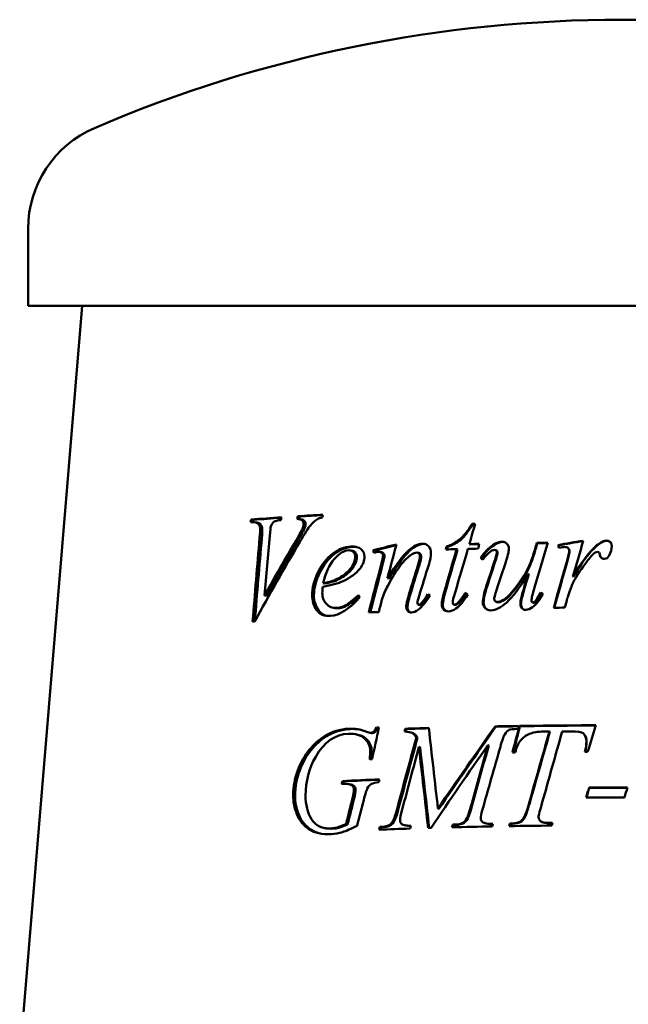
# Model space of a CAD drawing. Header units: millimetres. Extents: x 179 to 1081, y 151 to 740.
# Tile 3 of 4: x 626 to 808, y 446 to 740. Entities that reach past the tile are written whole.
import ezdxf

# ---------------------------------------------------------------- set-up
doc = ezdxf.new("R2010")
doc.units = ezdxf.units.MM
doc.header["$LTSCALE"] = 3
doc.layers.add('Widoczne (ISO)', color=7, linetype='Continuous', lineweight=50)

msp = doc.modelspace()

# ---------------------------------------------------------------- linework, layer by layer
at = {"layer": 'Widoczne (ISO)'}
for p, q in [((628.34, 654.25), (628.34, 677.25)), ((644.55, 654.25), (625.84, 429.75)), ((983.34, 654.25), (628.34, 654.25)), ((695.66, 590.28), (695, 590.36)), ((696.12, 589.58), (696.77, 589.5)), ((709.58, 591.28), (709, 591.36)), ((709.35, 590.5), (709.93, 590.42)), ((761.32, 588.98), (761.06, 589.06)), ((711.03, 587.81), (710.46, 587.89)), ((760.55, 582.95), (760.27, 583.03)), ((767.55, 582.66), (767.32, 582.75)), ((780.58, 583.32), (780.43, 583.4)), ((786.88, 582.68), (786.77, 582.76)), ((724.7, 581.14), (725.18, 581.06)), ((731.97, 581.16), (731.53, 581.24)), ((733.53, 580.71), (733.96, 580.62)), ((744.75, 580.48), (745.11, 580.4)), ((753.74, 582.24), (753.43, 582.32)), ((756.74, 581.44), (756.44, 581.52)), ((768.04, 581.25), (768.26, 581.17)), ((780.08, 581.48), (779.92, 581.56)), ((789.89, 581.75), (789.82, 581.81)), ((799.12, 580.39), (799.16, 580.31)), ((799.27, 579.88), (799.23, 579.96)), ((763.86, 578.83), (763.61, 578.91)), ((778.03, 574.03), (777.86, 574.11)), ((717.08, 571.26), (716.55, 571.34)), ((736.22, 572.77), (735.8, 572.85)), ((791.32, 573.22), (791.23, 573.3)), ((699.67, 567.57), (699.04, 567.65)), ((746.1, 565.11), (745.74, 565.2)), ((757.33, 565.61), (757.04, 565.69)), ((768.46, 565.72), (768.24, 565.8)), ((779.26, 565.53), (779.1, 565.62)), ((745.51, 564.83), (745.15, 564.92)), ((755.97, 564.86), (755.67, 564.94)), ((732.93, 528.13), (732.5, 528.21)), ((741.43, 527.77), (741.06, 527.85)), ((742.39, 526.82), (742.75, 526.74)), ((768.19, 528.48), (767.97, 528.56)), ((775.4, 528.6), (775.23, 528.69)), ((784.34, 526.93), (784.21, 527.02)), ((744.78, 525.22), (744.43, 525.3)), ((794.63, 526.11), (794.69, 526.03)), ((745.53, 522.34), (745.18, 522.42)), ((766.05, 522.87), (765.82, 522.95)), ((722.78, 512.14), (722.3, 512.22)), ((725.74, 510.79), (725.28, 510.87)), ((796.13, 510.17), (796.07, 510.25)), ((751.18, 503.9), (750.87, 503.99)), ((738.75, 502.7), (738.36, 502.78)), ((723.87, 499.26), (723.4, 499.34)), ((733.96, 498.42), (733.55, 498.5)), ((737.4, 499.55), (737, 499.63)), ((741.23, 498.95), (740.85, 499.04)), ((755.57, 499.12), (755.28, 499.2)), ((758.59, 499.68), (758.32, 499.76)), ((764.99, 499.62), (764.75, 499.71)), ((772.57, 499.47), (772.38, 499.55)), ((775.73, 500.08), (775.56, 500.16)), ((781.89, 500.04), (781.75, 500.13))]:
    msp.add_line(p, q, dxfattribs=at)
for centre, radius, start, end in [((805.84, 339.75), 400, 66.7905, 113.2095), ((661.12, 677.25), 32.78, 113.2095, 180)]:
    msp.add_arc(centre, radius, start, end, dxfattribs=at)
for points in [[(709, 591.36), (711.44, 591.52), (713.93, 591.66), (716.47, 591.8)], [(709.58, 591.28), (711.83, 591.42), (714.11, 591.56), (716.44, 591.69)], [(716.47, 591.8), (716.4, 591.53), (716.34, 591.26), (716.28, 590.99)], [(694.82, 589.55), (694.88, 589.82), (694.94, 590.09), (695, 590.36)], [(695.43, 589.59), (695.23, 589.58), (695.03, 589.56), (694.82, 589.55)], [(695, 590.36), (697.96, 590.6), (701.01, 590.83), (704.15, 591.04)], [(695.52, 589.6), (695.57, 589.83), (695.61, 590.05), (695.66, 590.28)], [(695.66, 590.28), (698.4, 590.5), (701.22, 590.71), (704.12, 590.92)], [(704.15, 591.04), (704.08, 590.77), (704.02, 590.5), (703.95, 590.22)], [(708.77, 590.54), (708.85, 590.82), (708.92, 591.09), (709, 591.36)], [(709.36, 590.5), (709.44, 590.76), (709.51, 591.02), (709.58, 591.28)], [(710.46, 587.89), (710.64, 588.36), (710.73, 588.76), (710.73, 589.1)], [(711.03, 587.81), (711.21, 588.28), (711.3, 588.68), (711.3, 589.02)], [(716.28, 590.99), (715.67, 590.89), (715.19, 590.72), (714.83, 590.49)], [(762, 589.08), (761.42, 587.07), (760.85, 585.05), (760.27, 583.03)], [(761.06, 589.06), (761.37, 589.07), (761.69, 589.07), (762, 589.08)], [(761.32, 588.98), (761.54, 588.98), (761.76, 588.99), (761.98, 588.99)], [(697.57, 584.89), (697.67, 586.16), (697.73, 587.02), (697.73, 587.46)], [(698.22, 584.81), (698.32, 586.08), (698.37, 586.94), (698.37, 587.38)], [(700.95, 588.33), (700.83, 588), (700.71, 587.07), (700.58, 585.55)], [(708.47, 584.18), (709.52, 585.97), (710.19, 587.21), (710.46, 587.89)], [(709.05, 584.1), (710.1, 585.89), (710.76, 587.13), (711.03, 587.81)], [(695.46, 559.9), (696.16, 568.23), (696.87, 576.56), (697.57, 584.89)], [(709.61, 583.72), (704.95, 575.81), (700.44, 567.89), (696.07, 559.95)], [(696.13, 560.04), (696.82, 568.3), (697.52, 576.55), (698.22, 584.81)], [(700.58, 585.55), (700.07, 579.58), (699.56, 573.62), (699.04, 567.65)], [(699.04, 567.65), (702.12, 573.17), (705.26, 578.68), (708.47, 584.18)], [(699.67, 567.57), (702.73, 573.09), (705.86, 578.6), (709.05, 584.1)], [(731.53, 581.24), (733.81, 581.79), (736.11, 582.34), (738.44, 582.88)], [(731.97, 581.16), (734.09, 581.67), (736.23, 582.19), (738.39, 582.69)], [(738.44, 582.88), (737.56, 579.54), (736.68, 576.19), (735.8, 572.85)], [(746.6, 583.07), (746.77, 583.08), (746.94, 583.07), (747.09, 583.04)], [(760.27, 583.03), (761.26, 583.06), (762.24, 583.08), (763.23, 583.1)], [(760.55, 582.95), (761.43, 582.97), (762.32, 582.99), (763.21, 583.01)], [(763.23, 583.1), (763.11, 582.63), (762.99, 582.15), (762.87, 581.68)], [(763.61, 578.91), (764.78, 580.64), (766.02, 581.92), (767.32, 582.75)], [(763.86, 578.83), (765.02, 580.56), (766.25, 581.84), (767.55, 582.66)], [(767.32, 582.75), (768.32, 583.4), (769.25, 583.74), (770.09, 583.75)], [(767.55, 582.66), (768.55, 583.32), (769.47, 583.65), (770.31, 583.67)], [(770.31, 583.67), (770.54, 583.67), (770.75, 583.64), (770.95, 583.58)], [(783.75, 583.44), (782.42, 578.98), (781.08, 574.52), (779.75, 570.06)], [(779.92, 581.56), (780.09, 582.17), (780.26, 582.79), (780.43, 583.4)], [(780.08, 581.48), (780.24, 582.09), (780.41, 582.7), (780.58, 583.32)], [(780.43, 583.4), (781.54, 583.41), (782.64, 583.43), (783.75, 583.44)], [(780.58, 583.32), (781.63, 583.33), (782.68, 583.34), (783.73, 583.35)], [(786.77, 582.76), (789.28, 583.19), (791.79, 583.62), (794.31, 584.04)], [(787.06, 581.96), (786.96, 582.23), (786.87, 582.49), (786.77, 582.76)], [(786.88, 582.68), (789.34, 583.1), (791.81, 583.53), (794.28, 583.94)], [(787.14, 581.97), (787.05, 582.21), (786.97, 582.44), (786.88, 582.68)], [(794.31, 584.04), (793.28, 580.46), (792.26, 576.88), (791.23, 573.3)], [(798.3, 582.57), (799.51, 583.57), (800.49, 584.07), (801.24, 584.07)], [(798.34, 582.49), (799.55, 583.48), (800.52, 583.98), (801.27, 583.99)], [(725.35, 582.22), (725.77, 582.24), (726.17, 582.23), (726.53, 582.19)], [(731.7, 580.44), (731.65, 580.71), (731.59, 580.97), (731.53, 581.24)], [(732.43, 580.6), (732.19, 580.54), (731.95, 580.49), (731.7, 580.44)], [(732.11, 580.53), (732.06, 580.74), (732.02, 580.95), (731.97, 581.16)], [(733.25, 580.73), (733.1, 580.72), (732.83, 580.68), (732.43, 580.6)], [(744.48, 580.51), (744.07, 580.5), (743.57, 580.3), (742.98, 579.92)], [(748.79, 580.35), (748.79, 579.48), (748.57, 578.3), (748.12, 576.84)], [(752.74, 568.68), (753.97, 572.96), (755.2, 577.24), (756.44, 581.52)], [(753.06, 568.59), (754.28, 572.88), (755.51, 577.16), (756.74, 581.44)], [(753.22, 581.44), (753.29, 581.73), (753.36, 582.03), (753.43, 582.32)], [(756.44, 581.52), (755.36, 581.49), (754.29, 581.47), (753.22, 581.44)], [(753.55, 581.45), (753.62, 581.71), (753.68, 581.97), (753.74, 582.24)], [(759.85, 581.61), (758.56, 577.25), (757.27, 572.9), (755.99, 568.55)], [(762.87, 581.68), (761.86, 581.65), (760.85, 581.63), (759.85, 581.61)], [(767.68, 577.6), (768.22, 579.24), (768.49, 580.26), (768.49, 580.67)], [(767.9, 577.52), (768.44, 579.16), (768.71, 580.18), (768.71, 580.59)], [(772.06, 581.59), (772.06, 580.79), (771.72, 579.38), (771.05, 577.35)], [(788.67, 582.17), (788.38, 582.17), (787.84, 582.1), (787.06, 581.96)], [(789.79, 581.84), (789.5, 582.06), (789.13, 582.17), (788.67, 582.17)], [(789.4, 577.75), (789.87, 579.35), (790.11, 580.49), (790.11, 581.15)], [(789.5, 577.67), (789.97, 579.27), (790.2, 580.4), (790.2, 581.07)], [(790.11, 581.15), (790.11, 581.43), (790, 581.66), (789.79, 581.84)], [(790.2, 581.07), (790.2, 581.35), (790.1, 581.58), (789.89, 581.75)], [(791.23, 573.3), (793.84, 577.71), (796.19, 580.8), (798.3, 582.57)], [(791.32, 573.22), (793.91, 577.63), (796.25, 580.72), (798.34, 582.49)], [(797.91, 580.52), (797.52, 580.3), (796.94, 579.72), (796.17, 578.77)], [(798.62, 580.69), (798.36, 580.69), (798.12, 580.63), (797.91, 580.52)], [(799.03, 580.52), (798.92, 580.63), (798.78, 580.69), (798.62, 580.69)], [(799.23, 579.96), (799.2, 580.24), (799.13, 580.42), (799.03, 580.52)], [(799.27, 579.88), (799.25, 580.06), (799.21, 580.21), (799.16, 580.31)], [(799.42, 579.31), (799.35, 579.47), (799.3, 579.66), (799.27, 579.88)], [(802.83, 582.39), (802.83, 581.43), (802.58, 580.51), (802.07, 579.63)], [(728.92, 579.3), (728.92, 578.08), (728.47, 576.89), (727.58, 575.75)], [(733.81, 576.58), (734.24, 578.24), (734.46, 579.24), (734.46, 579.58)], [(734.24, 576.49), (734.67, 578.15), (734.89, 579.16), (734.89, 579.5)], [(742.21, 568.01), (743.12, 570.99), (744.04, 573.98), (744.96, 576.96)], [(742.59, 567.92), (743.49, 570.91), (744.4, 573.89), (745.32, 576.88)], [(744.96, 576.96), (745.31, 578.08), (745.48, 578.94), (745.48, 579.54)], [(748.12, 576.84), (747.16, 573.74), (746.2, 570.65), (745.24, 567.55)], [(745.32, 576.88), (745.67, 578), (745.84, 578.86), (745.84, 579.46)], [(764.27, 578.44), (764.05, 578.59), (763.83, 578.75), (763.61, 578.91)], [(764.32, 578.49), (764.17, 578.6), (764.01, 578.72), (763.86, 578.83)], [(765.43, 570.74), (766.18, 573.03), (766.93, 575.32), (767.68, 577.6)], [(765.67, 570.66), (766.42, 572.95), (767.16, 575.23), (767.9, 577.52)], [(771.05, 577.35), (770.26, 574.99), (769.47, 572.63), (768.68, 570.27)], [(785.48, 564.02), (786.78, 568.6), (788.09, 573.18), (789.4, 577.75)], [(785.62, 564.02), (786.91, 568.57), (788.21, 573.12), (789.5, 577.67)], [(796.17, 578.77), (794.95, 577.34), (793.62, 575.46), (792.18, 573.16)], [(802.07, 579.63), (801.73, 578.96), (801.22, 578.62), (800.55, 578.62)], [(727.58, 575.75), (726.42, 574.25), (724.72, 573), (722.52, 571.99)], [(730.18, 562.61), (731.39, 567.27), (732.6, 571.92), (733.81, 576.58)], [(730.66, 562.63), (731.85, 567.25), (733.04, 571.87), (734.24, 576.49)], [(775.81, 567.09), (776.05, 568.11), (776.74, 570.45), (777.86, 574.11)], [(775.99, 567.01), (776.23, 568.02), (776.91, 570.36), (778.03, 574.03)], [(722.52, 571.99), (721.05, 571.32), (719, 570.75), (716.42, 570.26)], [(716.55, 571.34), (718.46, 571.69), (720.03, 572.19), (721.24, 572.86)], [(717.08, 571.26), (718.97, 571.61), (720.53, 572.11), (721.75, 572.77)], [(792.18, 573.16), (791.57, 572.18), (791.04, 571.07), (790.6, 569.85)], [(716.42, 570.26), (716.35, 569.53), (716.31, 568.92), (716.31, 568.43)], [(735.87, 570.58), (735.18, 569.3), (734.61, 567.91), (734.14, 566.41)], [(741.41, 564.34), (741.41, 565.06), (741.68, 566.28), (742.21, 568.01)], [(741.79, 564.26), (741.79, 564.97), (742.06, 566.2), (742.59, 567.92)], [(745.74, 565.2), (746.38, 565.82), (747.09, 566.78), (747.86, 568.07)], [(747.86, 568.07), (748.07, 567.94), (748.29, 567.81), (748.5, 567.67)], [(752.02, 565.02), (752.02, 565.82), (752.26, 567.04), (752.74, 568.68)], [(752.34, 564.94), (752.34, 565.73), (752.58, 566.95), (753.06, 568.59)], [(755.99, 568.55), (755.52, 567.05), (755.28, 566.09), (755.28, 565.65)], [(759.77, 567.93), (758.54, 565.95), (757.37, 564.56), (756.26, 563.77)], [(757.04, 565.69), (757.34, 565.99), (758.01, 566.91), (759.06, 568.45)], [(757.33, 565.61), (757.62, 565.9), (758.27, 566.8), (759.29, 568.29)], [(759.06, 568.45), (759.3, 568.28), (759.53, 568.1), (759.77, 567.93)], [(764.29, 565.64), (764.29, 566.75), (764.67, 568.45), (765.43, 570.74)], [(764.54, 565.56), (764.54, 566.66), (764.91, 568.37), (765.67, 570.66)], [(768.68, 570.27), (768.02, 568.35), (767.7, 567.14), (767.7, 566.64)], [(779.75, 570.06), (779.15, 568.06), (778.85, 566.8), (778.85, 566.28)], [(782.27, 568.11), (781.27, 566.31), (780.23, 565), (779.17, 564.19)], [(781.62, 568.61), (781.83, 568.45), (782.05, 568.28), (782.27, 568.11)], [(790.6, 569.85), (789.98, 568.18), (789.63, 567.18), (789.55, 566.84)], [(727.49, 567.15), (724.38, 563.56), (721.47, 561.7), (718.75, 561.56)], [(727.1, 567.77), (727.23, 567.57), (727.36, 567.36), (727.49, 567.15)], [(734.14, 566.41), (733.82, 565.19), (733.49, 563.96), (733.16, 562.74)], [(745.24, 567.55), (744.92, 566.48), (744.76, 565.83), (744.76, 565.6)], [(748.5, 567.67), (747.27, 565.72), (746.11, 564.32), (745.03, 563.49)], [(745.21, 564.91), (745.35, 564.91), (745.53, 565.01), (745.74, 565.2)], [(745.57, 564.83), (745.71, 564.83), (745.88, 564.93), (746.1, 565.11)], [(746.1, 565.11), (746.72, 565.72), (747.4, 566.65), (748.14, 567.89)], [(755.8, 564.93), (756.11, 564.93), (756.52, 565.19), (757.04, 565.69)], [(756.09, 564.84), (756.4, 564.85), (756.81, 565.11), (757.33, 565.61)], [(768.46, 565.72), (768.6, 565.67), (768.76, 565.64), (768.94, 565.65)], [(775.52, 565.11), (775.52, 565.62), (775.62, 566.28), (775.81, 567.09)], [(775.7, 565.03), (775.7, 565.53), (775.8, 566.19), (775.99, 567.01)], [(779.26, 565.53), (779.31, 565.51), (779.36, 565.5), (779.42, 565.5)], [(789.55, 566.84), (789.31, 565.91), (789.08, 564.98), (788.84, 564.05)], [(720.13, 563.9), (719.96, 563.93), (719.79, 563.95), (719.62, 563.98)], [(720.13, 563.9), (720.4, 563.85), (720.68, 563.84), (720.97, 563.86)], [(733.16, 562.74), (732.16, 562.7), (731.17, 562.65), (730.18, 562.61)], [(745.03, 563.49), (744.27, 562.91), (743.59, 562.61), (743, 562.59)], [(745.51, 564.83), (745.53, 564.83), (745.55, 564.83), (745.57, 564.83)], [(756.26, 563.77), (755.53, 563.23), (754.78, 562.95), (754.02, 562.93)], [(755.97, 564.86), (756.01, 564.85), (756.05, 564.84), (756.09, 564.84)], [(779.17, 564.19), (778.47, 563.67), (777.8, 563.41), (777.14, 563.4)], [(788.84, 564.05), (787.72, 564.04), (786.6, 564.03), (785.48, 564.02)], [(696.07, 559.95), (695.87, 559.93), (695.66, 559.91), (695.46, 559.9)], [(716.96, 525.59), (719.23, 526.98), (721.64, 527.74), (724.18, 527.85)], [(717.47, 525.51), (719.73, 526.9), (722.13, 527.65), (724.66, 527.77)], [(724.18, 527.85), (726.07, 527.94), (727.8, 527.66), (729.36, 527.01)], [(724.66, 527.77), (725.59, 527.81), (726.48, 527.77), (727.33, 527.63)], [(729.36, 527.01), (729.99, 526.76), (730.46, 526.64), (730.75, 526.65)], [(733.23, 528.24), (732.55, 525.08), (731.87, 521.91), (731.2, 518.74)], [(732.5, 528.21), (732.75, 528.22), (732.99, 528.23), (733.23, 528.24)], [(732.93, 528.13), (733.02, 528.14), (733.12, 528.14), (733.21, 528.14)], [(740.85, 527.04), (740.92, 527.31), (740.99, 527.58), (741.06, 527.85)], [(741.06, 527.85), (743.4, 527.93), (745.76, 528.01), (748.13, 528.08)], [(741.24, 527), (741.3, 527.26), (741.37, 527.51), (741.43, 527.77)], [(741.43, 527.77), (743.65, 527.84), (745.89, 527.92), (748.14, 527.99)], [(748.13, 528.08), (749.04, 520.05), (749.95, 512.02), (750.87, 503.99)], [(750.87, 503.99), (756.49, 512.2), (762.2, 520.39), (767.97, 528.56)], [(751.18, 503.9), (756.77, 512.12), (762.45, 520.31), (768.19, 528.48)], [(767.97, 528.56), (770.27, 528.61), (772.59, 528.65), (774.91, 528.68)], [(768.19, 528.48), (770.42, 528.52), (772.66, 528.56), (774.91, 528.59)], [(774.91, 527.87), (773.35, 527.74), (772.44, 527.61), (772.17, 527.49)], [(773.15, 520.72), (773.84, 523.37), (774.53, 526.03), (775.23, 528.69)], [(773.36, 520.72), (774.04, 523.35), (774.72, 525.97), (775.4, 528.6)], [(774.91, 528.68), (774.91, 528.41), (774.91, 528.14), (774.91, 527.87)], [(775.23, 528.69), (782.78, 528.8), (790.43, 528.87), (798.1, 528.9)], [(775.4, 528.6), (782.89, 528.72), (790.47, 528.79), (798.08, 528.82)], [(778.15, 505.72), (780.16, 512.82), (782.19, 519.92), (784.21, 527.02)], [(778.3, 505.64), (780.31, 512.74), (782.32, 519.84), (784.34, 526.93)], [(788.01, 527.05), (786.03, 519.99), (784.05, 512.93), (782.07, 505.87)], [(784.21, 527.02), (783.64, 527.01), (783.08, 527.01), (782.51, 527)], [(790.47, 527.07), (789.65, 527.07), (788.83, 527.06), (788.01, 527.05)], [(794.26, 526.49), (793.77, 526.89), (792.51, 527.09), (790.47, 527.07)], [(798.1, 528.9), (797.28, 526.25), (796.46, 523.6), (795.63, 520.95)], [(724.18, 526.37), (720.09, 526.18), (716.83, 523.87), (714.32, 519.45)], [(726.11, 526.25), (726.27, 526.23), (726.42, 526.2), (726.57, 526.17)], [(730.83, 526.6), (730.68, 526.63), (730.54, 526.66), (730.39, 526.69)], [(730.83, 526.6), (730.97, 526.58), (731.09, 526.57), (731.19, 526.57)], [(738.36, 502.78), (740.37, 510.29), (742.39, 517.8), (744.43, 525.3)], [(738.75, 502.7), (740.75, 510.21), (742.76, 517.72), (744.78, 525.22)], [(795.24, 524.05), (795.24, 525.12), (794.91, 525.94), (794.26, 526.49)], [(795.3, 523.97), (795.3, 524.82), (795.1, 525.51), (794.69, 526.03)], [(794.82, 520.95), (795.1, 522.1), (795.24, 523.14), (795.24, 524.05)], [(794.91, 520.95), (795.17, 522.07), (795.3, 523.08), (795.3, 523.97)], [(730.47, 518.71), (730.59, 519.82), (730.65, 520.64), (730.65, 521.16)], [(730.91, 518.73), (731.03, 519.79), (731.08, 520.57), (731.08, 521.08)], [(745.18, 522.42), (743.51, 516.2), (741.85, 509.98), (740.2, 503.75)], [(747.94, 498.19), (747.02, 506.27), (746.1, 514.35), (745.18, 522.42)], [(748.26, 498.2), (747.35, 506.25), (746.44, 514.29), (745.53, 522.34)], [(765.82, 522.95), (760.07, 514.73), (754.39, 506.48), (748.8, 498.22)], [(760.97, 505.51), (762.58, 511.33), (764.2, 517.14), (765.82, 522.95)], [(761.22, 505.43), (762.83, 511.24), (764.44, 517.06), (766.05, 522.87)], [(769.55, 522.49), (767.73, 516.13), (765.93, 509.77), (764.12, 503.41)], [(795.63, 520.95), (795.36, 520.95), (795.09, 520.95), (794.82, 520.95)], [(714.32, 519.45), (712.32, 515.96), (711.32, 512.11), (711.3, 507.92)], [(731.2, 518.74), (730.95, 518.73), (730.71, 518.72), (730.47, 518.71)], [(773.95, 520.73), (773.68, 520.72), (773.42, 520.72), (773.15, 520.72)], [(722.08, 511.36), (722.16, 511.65), (722.23, 511.93), (722.3, 512.22)], [(722.3, 512.22), (725.94, 512.4), (729.65, 512.56), (733.42, 512.7)], [(722.59, 511.38), (722.66, 511.63), (722.72, 511.89), (722.78, 512.14)], [(722.78, 512.14), (726.26, 512.31), (729.8, 512.46), (733.4, 512.6)], [(733.42, 512.7), (733.36, 512.42), (733.29, 512.13), (733.22, 511.84)], [(722.62, 511.38), (722.44, 511.38), (722.26, 511.37), (722.08, 511.36)], [(725.28, 510.87), (724.73, 511.27), (723.84, 511.44), (722.62, 511.38)], [(724.14, 511.31), (724.29, 511.28), (724.45, 511.26), (724.6, 511.23)], [(725.74, 510.79), (725.45, 511), (725.07, 511.15), (724.6, 511.23)], [(725.77, 509.67), (725.78, 510.21), (725.61, 510.61), (725.28, 510.87)], [(725.35, 507.12), (725.63, 508.19), (725.77, 509.04), (725.77, 509.67)], [(726.23, 509.59), (726.24, 510.13), (726.07, 510.53), (725.74, 510.79)], [(725.82, 507.03), (726.09, 508.1), (726.23, 508.96), (726.23, 509.59)], [(729.76, 510.02), (729.54, 509.62), (729.18, 508.45), (728.67, 506.51)], [(795.17, 507.32), (795.47, 508.3), (795.77, 509.28), (796.07, 510.25)], [(795.25, 507.32), (795.55, 508.27), (795.84, 509.22), (796.13, 510.17)], [(796.07, 510.25), (799.89, 510.27), (803.71, 510.28), (807.54, 510.28)], [(796.13, 510.17), (799.92, 510.19), (803.72, 510.2), (807.51, 510.19)], [(807.54, 510.28), (807.24, 509.3), (806.93, 508.32), (806.63, 507.35)], [(723.4, 499.34), (724.05, 501.93), (724.7, 504.53), (725.35, 507.12)], [(723.87, 499.26), (724.52, 501.85), (725.17, 504.44), (725.82, 507.03)], [(728.67, 506.51), (728.01, 503.96), (727.34, 501.42), (726.68, 498.88)], [(806.63, 507.35), (802.81, 507.35), (798.98, 507.34), (795.17, 507.32)], [(740.2, 503.75), (739.77, 502.17), (739.56, 501.11), (739.56, 500.56)], [(764.12, 503.41), (763.8, 502.42), (763.65, 501.65), (763.65, 501.1)], [(782.07, 505.87), (781.33, 503.48), (780.96, 502.01), (780.96, 501.46)], [(737, 499.63), (737.44, 500.12), (737.89, 501.17), (738.36, 502.78)], [(737.4, 499.55), (737.83, 500.04), (738.28, 501.09), (738.75, 502.7)], [(763.65, 501.1), (763.65, 500.6), (763.84, 500.22), (764.22, 499.97)], [(717.6, 498.08), (717.42, 498.11), (717.25, 498.14), (717.08, 498.16)], [(717.6, 498.08), (718.15, 497.99), (718.74, 497.96), (719.37, 497.99)], [(733.35, 497.69), (733.41, 497.96), (733.48, 498.23), (733.55, 498.5)], [(742.56, 498.02), (739.45, 497.92), (736.38, 497.81), (733.35, 497.69)], [(733.55, 498.5), (733.73, 498.51), (733.92, 498.52), (734.11, 498.53)], [(733.79, 497.71), (733.84, 497.95), (733.9, 498.18), (733.96, 498.42)], [(733.96, 498.42), (734.15, 498.43), (734.33, 498.44), (734.52, 498.44)], [(734.11, 498.53), (735.43, 498.58), (736.4, 498.95), (737, 499.63)], [(734.52, 498.44), (735.84, 498.49), (736.8, 498.86), (737.4, 499.55)], [(741.23, 498.95), (741.62, 498.86), (742.13, 498.8), (742.77, 498.77)], [(742.79, 498.83), (742.71, 498.56), (742.64, 498.29), (742.56, 498.02)], [(748.8, 498.22), (748.51, 498.21), (748.23, 498.2), (747.94, 498.19)], [(755.07, 498.39), (755.14, 498.66), (755.21, 498.93), (755.28, 499.2)], [(767.13, 498.66), (763.07, 498.58), (759.05, 498.49), (755.07, 498.39)], [(755.28, 499.2), (755.48, 499.2), (755.67, 499.21), (755.87, 499.21)], [(755.38, 498.39), (755.44, 498.64), (755.51, 498.88), (755.57, 499.12)], [(755.57, 499.12), (755.76, 499.12), (755.96, 499.13), (756.15, 499.13)], [(755.87, 499.21), (756.93, 499.24), (757.75, 499.42), (758.32, 499.76)], [(756.15, 499.13), (757.21, 499.16), (758.02, 499.34), (758.59, 499.68)], [(764.22, 499.97), (764.77, 499.6), (765.64, 499.43), (766.82, 499.46)], [(764.99, 499.62), (765.51, 499.44), (766.19, 499.36), (767.04, 499.37)], [(766.82, 499.46), (766.98, 499.46), (767.15, 499.46), (767.32, 499.46)], [(767.04, 499.37), (767.12, 499.37), (767.21, 499.38), (767.3, 499.38)], [(767.32, 499.46), (767.25, 499.19), (767.19, 498.93), (767.13, 498.66)], [(772.14, 498.74), (772.22, 499.01), (772.3, 499.28), (772.38, 499.55)], [(784.89, 498.91), (780.62, 498.87), (776.36, 498.81), (772.14, 498.74)], [(772.36, 498.75), (772.43, 498.99), (772.5, 499.23), (772.57, 499.47)], [(772.38, 499.55), (772.57, 499.56), (772.76, 499.56), (772.96, 499.56)], [(772.57, 499.47), (772.76, 499.47), (772.95, 499.48), (773.14, 499.48)], [(772.96, 499.56), (774.08, 499.58), (774.95, 499.78), (775.56, 500.16)], [(773.14, 499.48), (774.26, 499.5), (775.12, 499.7), (775.73, 500.08)], [(781.89, 500.04), (782.37, 499.75), (783.16, 499.62), (784.26, 499.63)], [(784.14, 499.71), (784.47, 499.71), (784.8, 499.72), (785.14, 499.72)], [(784.26, 499.63), (784.54, 499.63), (784.83, 499.63), (785.11, 499.64)], [(785.14, 499.72), (785.05, 499.45), (784.97, 499.18), (784.89, 498.91)]]:
    msp.add_open_spline(points, degree=3, dxfattribs=at)
for points, knots in [([(697.73, 587.46), (697.74, 588.13), (697.55, 588.66), (697.18, 589.07), (696.82, 589.48), (696.23, 589.66), (695.43, 589.59)], [0, 0, 0, 0, 1, 1, 1, 2, 2, 2, 2]), ([(698.37, 587.38), (698.38, 588.04), (698.2, 588.58), (697.83, 588.99), (697.58, 589.27), (697.23, 589.44), (696.77, 589.5)], [0, 0, 0, 0, 1, 1, 1, 1.689263, 1.689263, 1.689263, 1.689263]), ([(703.95, 590.22), (702.92, 590.14), (702.23, 589.96), (701.86, 589.68), (701.49, 589.4), (701.18, 588.95), (700.95, 588.33)], [0, 0, 0, 0, 1, 1, 1, 2, 2, 2, 2]), ([(710.73, 589.1), (710.73, 589.49), (710.6, 589.83), (710.32, 590.1), (710.05, 590.38), (709.53, 590.53), (708.77, 590.54)], [0, 0, 0, 0, 1, 1, 1, 2, 2, 2, 2]), ([(714.83, 590.49), (714.14, 590.06), (713.46, 589.44), (712.79, 588.63), (712.12, 587.82), (711.06, 586.18), (709.61, 583.72)], [0, 0, 0, 0, 1, 1, 1, 2, 2, 2, 2]), ([(711.3, 589.02), (711.3, 589.41), (711.17, 589.74), (710.89, 590.02), (710.7, 590.22), (710.38, 590.35), (709.93, 590.42)], [0, 0, 0, 0, 1, 1, 1, 1.721761, 1.721761, 1.721761, 1.721761]), ([(753.43, 582.32), (754.98, 582.8), (756.3, 583.5), (757.38, 584.4), (758.46, 585.31), (759.69, 586.86), (761.06, 589.06)], [0, 0, 0, 0, 1, 1, 1, 2, 2, 2, 2]), ([(753.74, 582.24), (755.28, 582.72), (756.6, 583.41), (757.67, 584.32), (758.74, 585.23), (759.96, 586.78), (761.32, 588.98)], [0, 0, 0, 0, 1, 1, 1, 2, 2, 2, 2]), ([(735.8, 572.85), (738.49, 577), (740.57, 579.75), (742.03, 581.08), (743.48, 582.42), (744.89, 583.11), (746.25, 583.16)], [0, 0, 0, 0, 1, 1, 1, 2, 2, 2, 2]), ([(736.22, 572.77), (738.89, 576.92), (740.96, 579.67), (742.41, 581), (743.85, 582.34), (745.25, 583.03), (746.6, 583.07)], [0, 0, 0, 0, 1, 1, 1, 2, 2, 2, 2]), ([(746.25, 583.16), (746.98, 583.18), (747.59, 582.93), (748.07, 582.41), (748.55, 581.89), (748.79, 581.2), (748.79, 580.35)], [0, 0, 0, 0, 1, 1, 1, 2, 2, 2, 2]), ([(770.09, 583.75), (770.67, 583.76), (771.14, 583.56), (771.51, 583.16), (771.87, 582.75), (772.06, 582.22), (772.06, 581.59)], [0, 0, 0, 0, 1, 1, 1, 2, 2, 2, 2]), ([(801.24, 584.07), (801.73, 584.07), (802.12, 583.93), (802.4, 583.64), (802.69, 583.36), (802.83, 582.94), (802.83, 582.39)], [0, 0, 0, 0, 1, 1, 1, 2, 2, 2, 2]), ([(801.27, 583.99), (801.75, 583.99), (802.14, 583.84), (802.42, 583.56), (802.6, 583.39), (802.72, 583.16), (802.79, 582.88)], [0, 0, 0, 0, 1, 1, 1, 1.616484, 1.616484, 1.616484, 1.616484]), ([(713.25, 567.74), (713.27, 569.94), (713.84, 572.21), (715, 574.56), (716.15, 576.91), (717.6, 578.77), (719.36, 580.13), (721.13, 581.49), (722.96, 582.22), (724.86, 582.31)], [0, 0, 0, 0, 1, 1, 1, 2, 2, 2, 3, 3, 3, 3]), ([(713.8, 567.66), (713.81, 569.86), (714.39, 572.13), (715.53, 574.48), (716.68, 576.83), (718.12, 578.68), (719.88, 580.05), (721.63, 581.41), (723.45, 582.13), (725.35, 582.22)], [0, 0, 0, 0, 1, 1, 1, 2, 2, 2, 3, 3, 3, 3]), ([(724.13, 581.17), (722.77, 581.11), (721.35, 580.24), (719.85, 578.57), (718.36, 576.9), (717.26, 574.49), (716.55, 571.34)], [0, 0, 0, 0, 1, 1, 1, 2, 2, 2, 2]), ([(726.14, 579.2), (726.15, 579.81), (725.97, 580.31), (725.62, 580.67), (725.27, 581.04), (724.77, 581.2), (724.13, 581.17)], [0, 0, 0, 0, 1, 1, 1, 2, 2, 2, 2]), ([(724.86, 582.31), (726.24, 582.37), (727.26, 582.1), (727.93, 581.5), (728.59, 580.89), (728.92, 580.16), (728.92, 579.3)], [0, 0, 0, 0, 1, 1, 1, 2, 2, 2, 2]), ([(726.62, 579.11), (726.62, 579.73), (726.45, 580.22), (726.1, 580.59), (725.86, 580.84), (725.55, 581), (725.18, 581.06)], [0, 0, 0, 0, 1, 1, 1, 1.684809, 1.684809, 1.684809, 1.684809]), ([(734.46, 579.58), (734.46, 579.89), (734.35, 580.16), (734.11, 580.4), (733.87, 580.63), (733.59, 580.74), (733.25, 580.73)], [0, 0, 0, 0, 1, 1, 1, 2, 2, 2, 2]), ([(734.89, 579.5), (734.89, 579.81), (734.77, 580.08), (734.54, 580.31), (734.37, 580.48), (734.18, 580.58), (733.96, 580.62)], [0, 0, 0, 0, 1, 1, 1, 1.705659, 1.705659, 1.705659, 1.705659]), ([(742.98, 579.92), (741.89, 579.23), (740.75, 578.11), (739.58, 576.54), (738.4, 574.98), (737.16, 572.99), (735.87, 570.58)], [0, 0, 0, 0, 1, 1, 1, 2, 2, 2, 2]), ([(745.48, 579.54), (745.49, 579.83), (745.39, 580.07), (745.19, 580.25), (744.99, 580.43), (744.75, 580.52), (744.48, 580.51)], [0, 0, 0, 0, 1, 1, 1, 2, 2, 2, 2]), ([(745.84, 579.46), (745.84, 579.75), (745.75, 579.99), (745.55, 580.17), (745.42, 580.29), (745.28, 580.37), (745.11, 580.4)], [0, 0, 0, 0, 1, 1, 1, 1.655632, 1.655632, 1.655632, 1.655632]), ([(767.8, 581.29), (767.43, 581.28), (767.07, 581.17), (766.71, 580.94), (766.35, 580.71), (765.54, 579.88), (764.27, 578.44)], [0, 0, 0, 0, 1, 1, 1, 2, 2, 2, 2]), ([(768.49, 580.67), (768.49, 580.83), (768.42, 580.98), (768.27, 581.11), (768.13, 581.23), (767.97, 581.3), (767.8, 581.29)], [0, 0, 0, 0, 1, 1, 1, 2, 2, 2, 2]), ([(768.71, 580.59), (768.71, 580.75), (768.64, 580.9), (768.5, 581.02), (768.42, 581.09), (768.34, 581.14), (768.26, 581.17)], [0, 0, 0, 0, 1, 1, 1, 1.52568, 1.52568, 1.52568, 1.52568]), ([(768.72, 565.73), (769.22, 565.74), (769.86, 565.99), (770.66, 566.48), (771.46, 566.98), (772.53, 568.08), (773.86, 569.77), (775.19, 571.47), (776.29, 573.06), (777.16, 574.54), (778.03, 576.02), (778.95, 578.36), (779.92, 581.56)], [0, 0, 0, 0, 1, 1, 1, 2, 2, 2, 3, 3, 3, 4, 4, 4, 4]), ([(768.94, 565.65), (769.43, 565.66), (770.08, 565.91), (770.87, 566.4), (771.67, 566.9), (772.72, 567.99), (774.05, 569.69), (775.37, 571.39), (776.47, 572.98), (777.33, 574.46), (778.2, 575.93), (779.11, 578.27), (780.08, 581.48)], [0, 0, 0, 0, 1, 1, 1, 2, 2, 2, 3, 3, 3, 4, 4, 4, 4]), ([(800.55, 578.62), (800.21, 578.62), (799.92, 578.73), (799.68, 578.95), (799.45, 579.17), (799.3, 579.5), (799.23, 579.96)], [0, 0, 0, 0, 1, 1, 1, 2, 2, 2, 2]), ([(721.24, 572.86), (722.86, 573.75), (724.08, 574.78), (724.91, 575.94), (725.73, 577.1), (726.14, 578.19), (726.14, 579.2)], [0, 0, 0, 0, 1, 1, 1, 2, 2, 2, 2]), ([(721.75, 572.77), (723.35, 573.67), (724.57, 574.7), (725.39, 575.86), (726.2, 577.02), (726.61, 578.1), (726.62, 579.11)], [0, 0, 0, 0, 1, 1, 1, 2, 2, 2, 2]), ([(777.86, 574.11), (775.3, 569.99), (773.16, 567.15), (771.44, 565.6), (769.72, 564.04), (768.15, 563.25), (766.72, 563.22)], [0, 0, 0, 0, 1, 1, 1, 2, 2, 2, 2]), ([(716.31, 568.43), (716.31, 567.13), (716.7, 566.04), (717.51, 565.16), (718.31, 564.29), (719.3, 563.88), (720.47, 563.94)], [0, 0, 0, 0, 1, 1, 1, 2, 2, 2, 2]), ([(779.27, 565.58), (779.46, 565.58), (779.67, 565.69), (779.9, 565.91), (780.12, 566.12), (780.69, 567.02), (781.62, 568.61)], [0, 0, 0, 0, 1, 1, 1, 2, 2, 2, 2]), ([(779.42, 565.5), (779.61, 565.5), (779.82, 565.61), (780.05, 565.82), (780.27, 566.04), (780.84, 566.93), (781.75, 568.51)], [0, 0, 0, 0, 1, 1, 1, 1.996008, 1.996008, 1.996008, 1.996008]), ([(718.75, 561.56), (716.9, 561.46), (715.53, 562.06), (714.61, 563.36), (713.69, 564.66), (713.25, 566.12), (713.25, 567.74)], [0, 0, 0, 0, 1, 1, 1, 2, 2, 2, 2]), ([(717.7, 561.58), (716.63, 561.81), (715.78, 562.37), (715.15, 563.27), (714.24, 564.57), (713.79, 566.03), (713.8, 567.66)], [0.307207, 0.307207, 0.307207, 0.307207, 1, 1, 1, 2, 2, 2, 2]), ([(720.47, 563.94), (721.4, 563.99), (722.3, 564.25), (723.17, 564.72), (724.04, 565.19), (725.35, 566.21), (727.1, 567.77)], [0, 0, 0, 0, 1, 1, 1, 2, 2, 2, 2]), ([(720.97, 563.86), (721.9, 563.9), (722.79, 564.16), (723.66, 564.64), (724.48, 565.09), (725.69, 566.02), (727.3, 567.45)], [0, 0, 0, 0, 1, 1, 1, 1.948716, 1.948716, 1.948716, 1.948716]), ([(744.76, 565.6), (744.76, 565.41), (744.81, 565.24), (744.9, 565.11), (745, 564.97), (745.11, 564.91), (745.21, 564.91)], [0, 0, 0, 0, 1, 1, 1, 2, 2, 2, 2]), ([(754.02, 562.93), (753.43, 562.91), (752.95, 563.1), (752.57, 563.48), (752.2, 563.87), (752.02, 564.38), (752.02, 565.02)], [0, 0, 0, 0, 1, 1, 1, 2, 2, 2, 2]), ([(755.28, 565.65), (755.28, 565.42), (755.33, 565.24), (755.43, 565.11), (755.54, 564.98), (755.66, 564.92), (755.8, 564.93)], [0, 0, 0, 0, 1, 1, 1, 2, 2, 2, 2]), ([(766.72, 563.22), (766.03, 563.21), (765.46, 563.43), (764.99, 563.88), (764.52, 564.34), (764.29, 564.92), (764.29, 565.64)], [0, 0, 0, 0, 1, 1, 1, 2, 2, 2, 2]), ([(765.95, 563.32), (765.69, 563.43), (765.45, 563.59), (765.23, 563.8), (764.77, 564.26), (764.54, 564.84), (764.54, 565.56)], [0.5338, 0.5338, 0.5338, 0.5338, 1, 1, 1, 2, 2, 2, 2]), ([(767.7, 566.64), (767.7, 566.34), (767.79, 566.12), (767.97, 565.96), (768.15, 565.8), (768.41, 565.72), (768.72, 565.73)], [0, 0, 0, 0, 1, 1, 1, 2, 2, 2, 2]), ([(777.14, 563.4), (776.65, 563.39), (776.26, 563.55), (775.97, 563.87), (775.67, 564.19), (775.52, 564.61), (775.52, 565.11)], [0, 0, 0, 0, 1, 1, 1, 2, 2, 2, 2]), ([(776.49, 563.51), (776.36, 563.58), (776.25, 563.68), (776.14, 563.79), (775.85, 564.11), (775.7, 564.52), (775.7, 565.03)], [0.646333, 0.646333, 0.646333, 0.646333, 1, 1, 1, 2, 2, 2, 2]), ([(778.85, 566.28), (778.85, 566.04), (778.89, 565.86), (778.96, 565.75), (779.04, 565.63), (779.14, 565.58), (779.27, 565.58)], [0, 0, 0, 0, 1, 1, 1, 2, 2, 2, 2]), ([(743, 562.59), (742.51, 562.57), (742.12, 562.72), (741.84, 563.04), (741.55, 563.35), (741.41, 563.79), (741.41, 564.34)], [0, 0, 0, 0, 1, 1, 1, 2, 2, 2, 2]), ([(742.74, 562.6), (742.54, 562.67), (742.36, 562.79), (742.22, 562.96), (741.93, 563.27), (741.79, 563.71), (741.79, 564.26)], [0.478893, 0.478893, 0.478893, 0.478893, 1, 1, 1, 2, 2, 2, 2]), ([(753.56, 562.96), (753.3, 563.05), (753.08, 563.2), (752.89, 563.4), (752.52, 563.79), (752.33, 564.3), (752.34, 564.94)], [0.477952, 0.477952, 0.477952, 0.477952, 1, 1, 1, 2, 2, 2, 2]), ([(730.75, 526.65), (731.07, 526.67), (731.35, 526.76), (731.59, 526.95), (731.83, 527.13), (732.13, 527.55), (732.5, 528.21)], [0, 0, 0, 0, 1, 1, 1, 2, 2, 2, 2]), ([(731.19, 526.57), (731.51, 526.58), (731.79, 526.68), (732.02, 526.86), (732.26, 527.04), (732.56, 527.47), (732.93, 528.13)], [0, 0, 0, 0, 1, 1, 1, 2, 2, 2, 2]), ([(744.43, 525.3), (743.97, 525.94), (743.54, 526.36), (743.13, 526.58), (742.72, 526.79), (741.95, 526.95), (740.85, 527.04)], [0, 0, 0, 0, 1, 1, 1, 2, 2, 2, 2]), ([(744.78, 525.22), (744.33, 525.86), (743.9, 526.28), (743.49, 526.5), (743.31, 526.59), (743.06, 526.67), (742.75, 526.74)], [0, 0, 0, 0, 1, 1, 1, 1.438926, 1.438926, 1.438926, 1.438926]), ([(772.17, 527.49), (771.69, 527.27), (771.25, 526.83), (770.85, 526.18), (770.45, 525.53), (770.01, 524.3), (769.55, 522.49)], [0, 0, 0, 0, 1, 1, 1, 2, 2, 2, 2]), ([(782.51, 527), (780.73, 526.98), (779.3, 526.74), (778.21, 526.29), (777.12, 525.83), (776.24, 525.18), (775.57, 524.33), (774.91, 523.48), (774.36, 522.28), (773.95, 520.73)], [0, 0, 0, 0, 1, 1, 1, 2, 2, 2, 3, 3, 3, 3]), ([(707.59, 507.99), (707.6, 510.58), (708.06, 513.06), (708.98, 515.44), (709.89, 517.82), (711.04, 519.85), (712.42, 521.54), (713.8, 523.23), (715.31, 524.58), (716.96, 525.59)], [0, 0, 0, 0, 1, 1, 1, 2, 2, 2, 3, 3, 3, 3]), ([(708.15, 507.91), (708.17, 510.5), (708.63, 512.98), (709.54, 515.36), (710.45, 517.74), (711.58, 519.77), (712.96, 521.46), (714.34, 523.15), (715.84, 524.5), (717.47, 525.51)], [0, 0, 0, 0, 1, 1, 1, 2, 2, 2, 3, 3, 3, 3]), ([(730.65, 521.16), (730.65, 522.61), (730.07, 523.86), (728.92, 524.92), (727.77, 525.97), (726.18, 526.46), (724.18, 526.37)], [0, 0, 0, 0, 1, 1, 1, 2, 2, 2, 2]), ([(731.08, 521.08), (731.09, 522.52), (730.51, 523.78), (729.37, 524.83), (728.62, 525.53), (727.68, 525.97), (726.57, 526.17)], [0, 0, 0, 0, 1, 1, 1, 1.653847, 1.653847, 1.653847, 1.653847]), ([(733.22, 511.84), (732.18, 511.78), (731.43, 511.62), (730.97, 511.35), (730.5, 511.08), (730.1, 510.63), (729.76, 510.02)], [0, 0, 0, 0, 1, 1, 1, 2, 2, 2, 2]), ([(718.91, 496.37), (716.17, 496.23), (714, 496.71), (712.34, 497.79), (710.69, 498.88), (709.49, 500.37), (708.72, 502.27), (707.95, 504.17), (707.58, 506.07), (707.59, 507.99)], [0, 0, 0, 0, 1, 1, 1, 2, 2, 2, 3, 3, 3, 3]), ([(716.07, 496.47), (714.84, 496.7), (713.78, 497.11), (712.88, 497.71), (711.24, 498.8), (710.04, 500.29), (709.28, 502.19), (708.51, 504.08), (708.14, 505.99), (708.15, 507.91)], [0.450248, 0.450248, 0.450248, 0.450248, 1, 1, 1, 2, 2, 2, 3, 3, 3, 3]), ([(711.3, 507.92), (711.29, 505.14), (711.88, 502.77), (713.11, 500.81), (714.33, 498.85), (716.24, 497.94), (718.87, 498.08)], [0, 0, 0, 0, 1, 1, 1, 2, 2, 2, 2]), ([(758.32, 499.76), (758.76, 500), (759.15, 500.45), (759.51, 501.12), (759.86, 501.79), (760.35, 503.25), (760.97, 505.51)], [0, 0, 0, 0, 1, 1, 1, 2, 2, 2, 2]), ([(758.59, 499.68), (759.03, 499.92), (759.42, 500.37), (759.77, 501.04), (760.13, 501.7), (760.61, 503.17), (761.22, 505.43)], [0, 0, 0, 0, 1, 1, 1, 2, 2, 2, 2]), ([(775.56, 500.16), (775.98, 500.42), (776.36, 500.87), (776.71, 501.52), (777.05, 502.18), (777.53, 503.58), (778.15, 505.72)], [0, 0, 0, 0, 1, 1, 1, 2, 2, 2, 2]), ([(775.73, 500.08), (776.15, 500.33), (776.53, 500.79), (776.87, 501.44), (777.22, 502.1), (777.69, 503.5), (778.3, 505.64)], [0, 0, 0, 0, 1, 1, 1, 2, 2, 2, 2]), ([(739.56, 500.56), (739.56, 500.02), (739.74, 499.61), (740.1, 499.33), (740.47, 499.05), (741.36, 498.89), (742.79, 498.83)], [0, 0, 0, 0, 1, 1, 1, 2, 2, 2, 2]), ([(780.96, 501.46), (780.96, 500.94), (781.19, 500.51), (781.66, 500.18), (782.13, 499.86), (782.95, 499.7), (784.14, 499.71)], [0, 0, 0, 0, 1, 1, 1, 2, 2, 2, 2]), ([(718.87, 498.08), (719.52, 498.11), (720.14, 498.2), (720.73, 498.36), (721.32, 498.52), (722.2, 498.85), (723.4, 499.34)], [0, 0, 0, 0, 1, 1, 1, 2, 2, 2, 2]), ([(726.68, 498.88), (724.87, 497.94), (723.43, 497.3), (722.34, 496.96), (721.24, 496.63), (720.1, 496.43), (718.91, 496.37)], [0, 0, 0, 0, 1, 1, 1, 2, 2, 2, 2]), ([(719.37, 497.99), (720.02, 498.02), (720.63, 498.12), (721.22, 498.28), (721.8, 498.44), (722.68, 498.76), (723.87, 499.26)], [0, 0, 0, 0, 1, 1, 1, 2, 2, 2, 2])]:
    msp.add_open_spline(points, degree=3, knots=knots, dxfattribs=at)

doc.saveas('drawing.dxf')
